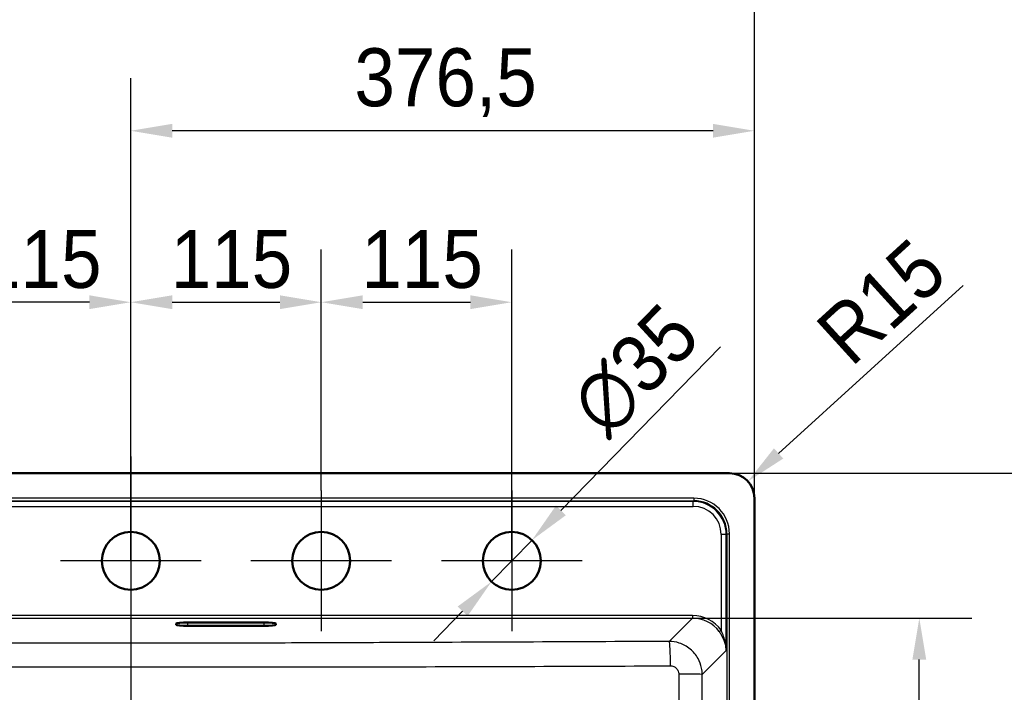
# Model space of a CAD drawing. Header units: millimetres. Extents: x 100 to 2000, y 93 to 2870.
# Tile 4 of 6: x 713 to 1307, y 1849 to 2255. Entities that reach past the tile are written whole.
import ezdxf

# ---------------------------------------------------------------- set-up
doc = ezdxf.new("R2010")
doc.units = ezdxf.units.MM
doc.header["$LTSCALE"] = 10
for name, color, linetype, lineweight in [('Center Mark(ISO)', 7, 'Continuous', 25), ('Centerline(ISO)', 7, 'Continuous', 25), ('Dimensions(ISO)', 7, 'Continuous', 25), ('Sketch Geometry(ISO)', 7, 'Continuous', 50), ('Visible Edges(ISO)', 7, 'Continuous', 50), ('Visible Tangent Edges(ISO)', 7, 'Continuous', 25)]:
    doc.layers.add(name, color=color, linetype=linetype, lineweight=lineweight)
doc.styles.add('Text_3.5mm', font='arial.ttf', dxfattribs={"width": 0.9})
doc.dimstyles.new('KS-STANDARD', dxfattribs={"dimscale": 10, "dimtxt": 3.5, "dimasz": 2.5, "dimexe": 3.175, "dimexo": 0, "dimgap": 0.8, "dimtad": 1, "dimdec": 1, "dimrnd": 1e-08, "dimtxsty": 'Text_3.5mm', "dimcen": 0.09, "dimdle": 10, "dimclrd": 7, "dimclre": 7, "dimclrt": 7, "dimadec": 0, "dimazin": 2, "dimtfac": 0.714286, "dimtdec": 4, "dimtmove": 0, "dimatfit": 3, "dimfxl": 1, "dimtolj": 1, "dimlwd": 25, "dimlwe": 25, "dimarcsym": 0})

# ---------------------------------------------------------------- blocks, each defined once
blk = doc.blocks.new('*D6')
at = {"layer": 'Defpoints', "color": 0, "linetype": 'Continuous'}
for p in [(403.5, 2309.91), (403.5, 1493.44), (1156.5, 1493.44)]:
    blk.add_point(p, dxfattribs=at)
at = {"layer": 'Dimensions(ISO)', "color": 7, "linetype": 'Continuous', "lineweight": 25}
for p, q in [((403.5, 1493.44), (403.5, 2341.66)), ((1156.5, 1493.44), (1156.5, 2341.66)), ((1131.5, 2309.91), (428.5, 2309.91))]:
    blk.add_line(p, q, dxfattribs=at)
at = {"layer": 'Dimensions(ISO)', "color": 7, "linetype": 'Continuous'}
for points in [[(428.5, 2314.07), (428.5, 2305.74), (403.5, 2309.91)], [(1131.5, 2314.07), (1131.5, 2305.74), (1156.5, 2309.91)]]:
    blk.add_solid(points, dxfattribs=at)
at = {"layer": 'Dimensions(ISO)', "color": 7, "linetype": 'Continuous', "lineweight": 25, "insert": (714.49, 2337.95), "char_height": 35, "attachment_point": 4, "style": 'Text_3.5mm'}
blk.add_mtext('\\A1;753{\\H25.000001;±0,5}', dxfattribs=at)
blk = doc.blocks.new('*D7')
at = {"layer": 'Defpoints', "color": 0, "linetype": 'Continuous'}
for p in [(1141.5, 1981.44), (1375.01, 1981.44), (1141.5, 1478.44)]:
    blk.add_point(p, dxfattribs=at)
at = {"layer": 'Dimensions(ISO)', "color": 7, "linetype": 'Continuous', "lineweight": 25}
for p, q in [((1141.5, 1981.44), (1406.76, 1981.44)), ((1375.01, 1503.44), (1375.01, 1956.44)), ((1141.5, 1478.44), (1406.76, 1478.44))]:
    blk.add_line(p, q, dxfattribs=at)
at = {"layer": 'Dimensions(ISO)', "color": 7, "linetype": 'Continuous'}
for points in [[(1370.85, 1956.44), (1379.18, 1956.44), (1375.01, 1981.44)], [(1370.85, 1503.44), (1379.18, 1503.44), (1375.01, 1478.44)]]:
    blk.add_solid(points, dxfattribs=at)
at = {"layer": 'Dimensions(ISO)', "color": 7, "linetype": 'Continuous', "lineweight": 25, "insert": (1346.97, 1664.3), "char_height": 35, "attachment_point": 4, "rotation": 90, "style": 'Text_3.5mm'}
blk.add_mtext('\\A1;503{\\H25.000001;±0,5}', dxfattribs=at)
blk = doc.blocks.new('*D8')
at = {"layer": 'Defpoints', "color": 0, "linetype": 'Continuous'}
for p in [(1119.12, 1893.98), (1256.02, 1893.98), (1119.96, 1493.57)]:
    blk.add_point(p, dxfattribs=at)
at = {"layer": 'Dimensions(ISO)', "color": 7, "linetype": 'Continuous', "lineweight": 25}
for p, q in [((1119.12, 1893.98), (1287.77, 1893.98)), ((1256.02, 1518.57), (1256.02, 1868.98)), ((1119.96, 1493.57), (1287.77, 1493.57))]:
    blk.add_line(p, q, dxfattribs=at)
at = {"layer": 'Dimensions(ISO)', "color": 7, "linetype": 'Continuous'}
for points in [[(1251.85, 1868.98), (1260.18, 1868.98), (1256.02, 1893.98)], [(1251.85, 1518.57), (1260.18, 1518.57), (1256.02, 1493.57)]]:
    blk.add_solid(points, dxfattribs=at)
at = {"layer": 'Dimensions(ISO)', "color": 7, "linetype": 'Continuous', "lineweight": 25, "insert": (1230.15, 1650.8), "char_height": 35, "attachment_point": 4, "rotation": 90, "style": 'Text_3.5mm'}
blk.add_mtext('\\A1;\\fArial Narrow|b0|i0;{\\H26.6000;~}\\fArial|b0|i0;400', dxfattribs=at)
blk = doc.blocks.new('*D10')
at = {"layer": 'Defpoints', "color": 0, "linetype": 'Continuous'}
for p in [(440.89, 1874.06), (1117.1, 1511), (1119.46, 1515.48)]:
    blk.add_point(p, dxfattribs=at)
at = {"layer": 'Dimensions(ISO)', "color": 7, "linetype": 'Continuous', "lineweight": 25}
for p, q in [((440.89, 1874.06), (423.69, 1841.51)), ((460.63, 1857.9), (1094.99, 1522.68)), ((1119.46, 1515.48), (1102.26, 1482.93))]:
    blk.add_line(p, q, dxfattribs=at)
at = {"layer": 'Dimensions(ISO)', "color": 7, "linetype": 'Continuous'}
for points in [[(462.57, 1861.59), (458.68, 1854.22), (438.52, 1869.58)], [(1096.94, 1526.37), (1093.05, 1519), (1117.1, 1511)]]:
    blk.add_solid(points, dxfattribs=at)
at = {"layer": 'Dimensions(ISO)', "color": 7, "linetype": 'Continuous', "lineweight": 25, "insert": (837.88, 1687.81), "char_height": 35, "attachment_point": 4, "rotation": 332.14646, "style": 'Text_3.5mm'}
blk.add_mtext('\\A1;\\fArial Narrow|b0|i0;{\\H26.6000;~}\\fArial|b0|i0;767', dxfattribs=at)
blk = doc.blocks.new('*D13')
at = {"layer": 'Defpoints', "color": 0, "linetype": 'Continuous'}
for p in [(780, 2188.08), (1156.5, 1966.44), (780, 1928.52)]:
    blk.add_point(p, dxfattribs=at)
at = {"layer": 'Dimensions(ISO)', "color": 7, "linetype": 'Continuous', "lineweight": 25}
for p, q in [((780, 1928.52), (780, 2219.83)), ((1156.5, 1966.44), (1156.5, 2219.83)), ((1131.5, 2188.08), (805, 2188.08))]:
    blk.add_line(p, q, dxfattribs=at)
at = {"layer": 'Dimensions(ISO)', "color": 7, "linetype": 'Continuous'}
for points in [[(805, 2192.24), (805, 2183.91), (780, 2188.08)], [(1131.5, 2192.24), (1131.5, 2183.91), (1156.5, 2188.08)]]:
    blk.add_solid(points, dxfattribs=at)
at = {"layer": 'Dimensions(ISO)', "color": 7, "linetype": 'Continuous', "lineweight": 25, "insert": (915, 2217.11), "char_height": 35, "attachment_point": 4, "style": 'Text_3.5mm'}
blk.add_mtext('\\A1;376,5', dxfattribs=at)
blk = doc.blocks.new('*D14')
at = {"layer": 'Defpoints', "color": 0, "linetype": 'Continuous'}
for p in [(1010, 2084.62), (895, 1971.02), (1010, 1928.52)]:
    blk.add_point(p, dxfattribs=at)
at = {"layer": 'Dimensions(ISO)', "color": 7, "linetype": 'Continuous', "lineweight": 25}
for p, q in [((895, 1971.02), (895, 2116.37)), ((1010, 1928.52), (1010, 2116.37)), ((920, 2084.62), (985, 2084.62))]:
    blk.add_line(p, q, dxfattribs=at)
at = {"layer": 'Dimensions(ISO)', "color": 7, "linetype": 'Continuous'}
for points in [[(920, 2088.79), (920, 2080.45), (895, 2084.62)], [(985, 2088.79), (985, 2080.45), (1010, 2084.62)]]:
    blk.add_solid(points, dxfattribs=at)
at = {"layer": 'Dimensions(ISO)', "color": 7, "linetype": 'Continuous', "lineweight": 25, "insert": (919.17, 2110.49), "char_height": 35, "attachment_point": 4, "style": 'Text_3.5mm'}
blk.add_mtext('\\A1;115', dxfattribs=at)
blk = doc.blocks.new('*D15')
at = {"layer": 'Defpoints', "color": 0, "linetype": 'Continuous'}
for p in [(665, 2084.62), (665, 1928.52), (780, 1928.52)]:
    blk.add_point(p, dxfattribs=at)
at = {"layer": 'Dimensions(ISO)', "color": 7, "linetype": 'Continuous', "lineweight": 25}
for p, q in [((665, 1928.52), (665, 2116.37)), ((780, 1928.52), (780, 2116.37)), ((755, 2084.62), (690, 2084.62))]:
    blk.add_line(p, q, dxfattribs=at)
at = {"layer": 'Dimensions(ISO)', "color": 7, "linetype": 'Continuous'}
for points in [[(690, 2088.79), (690, 2080.45), (665, 2084.62)], [(755, 2088.79), (755, 2080.45), (780, 2084.62)]]:
    blk.add_solid(points, dxfattribs=at)
at = {"layer": 'Dimensions(ISO)', "color": 7, "linetype": 'Continuous', "lineweight": 25, "insert": (688.97, 2110.49), "char_height": 35, "attachment_point": 4, "style": 'Text_3.5mm'}
blk.add_mtext('\\A1;115', dxfattribs=at)
blk = doc.blocks.new('*D17')
at = {"layer": 'Defpoints', "color": 0, "linetype": 'Continuous'}
for p in [(1022.22, 1941.06), (997.79, 1915.99)]:
    blk.add_point(p, dxfattribs=at)
at = {"layer": 'Dimensions(ISO)', "color": 7, "linetype": 'Continuous', "lineweight": 25}
for p, q in [((1039.67, 1958.96), (1136, 2057.77)), ((997.79, 1915.99), (1022.22, 1941.06)), ((980.33, 1898.09), (962.88, 1880.19))]:
    blk.add_line(p, q, dxfattribs=at)
at = {"layer": 'Dimensions(ISO)', "color": 7, "linetype": 'Continuous'}
for points in [[(1036.69, 1961.87), (1042.65, 1956.05), (1022.22, 1941.06)], [(977.35, 1901), (983.32, 1895.18), (997.79, 1915.99)]]:
    blk.add_solid(points, dxfattribs=at)
at = {"layer": 'Dimensions(ISO)', "color": 7, "linetype": 'Continuous', "lineweight": 25, "insert": (1055.6, 2013.77), "char_height": 35, "attachment_point": 4, "rotation": 45.72917, "style": 'Text_3.5mm'}
blk.add_mtext('\\A1;∅35', dxfattribs=at)
blk = doc.blocks.new('*D18')
at = {"layer": 'Defpoints', "color": 0, "linetype": 'Continuous'}
for p in [(895, 2084.62), (780, 1971.02), (895, 1971.02)]:
    blk.add_point(p, dxfattribs=at)
at = {"layer": 'Dimensions(ISO)', "color": 7, "linetype": 'Continuous', "lineweight": 25}
for p, q in [((780, 1971.02), (780, 2116.37)), ((895, 1971.02), (895, 2116.37)), ((805, 2084.62), (870, 2084.62))]:
    blk.add_line(p, q, dxfattribs=at)
at = {"layer": 'Dimensions(ISO)', "color": 7, "linetype": 'Continuous'}
for points in [[(805, 2088.79), (805, 2080.45), (780, 2084.62)], [(870, 2088.79), (870, 2080.45), (895, 2084.62)]]:
    blk.add_solid(points, dxfattribs=at)
at = {"layer": 'Dimensions(ISO)', "color": 7, "linetype": 'Continuous', "lineweight": 25, "insert": (804.07, 2110.49), "char_height": 35, "attachment_point": 4, "style": 'Text_3.5mm'}
blk.add_mtext('\\A1;115', dxfattribs=at)
blk = doc.blocks.new('*D19')
at = {"layer": 'Defpoints', "color": 0, "linetype": 'Continuous'}
for p in [(1152.59, 1976.54), (1141.5, 1966.44)]:
    blk.add_point(p, dxfattribs=at)
at = {"layer": 'Dimensions(ISO)', "color": 7, "linetype": 'Continuous', "lineweight": 25}
blk.add_line((1282.51, 2094.79), (1171.08, 1993.37), dxfattribs=at)
at = {"layer": 'Dimensions(ISO)', "color": 7, "linetype": 'Continuous'}
blk.add_solid([(1168.28, 1996.45), (1173.89, 1990.28), (1152.59, 1976.54)], dxfattribs=at)
at = {"layer": 'Dimensions(ISO)', "color": 7, "linetype": 'Continuous', "lineweight": 25, "insert": (1203.34, 2057.71), "char_height": 35, "attachment_point": 4, "rotation": 42.30692, "style": 'Text_3.5mm'}
blk.add_mtext('\\A1;R15', dxfattribs=at)

msp = doc.modelspace()

# ---------------------------------------------------------------- linework, layer by layer
at = {"layer": 'Center Mark(ISO)', "linetype": 'Continuous'}
for p, q in [((780.002, 1971.025), (780.002, 1886.025)), ((895.002, 1971.025), (895.002, 1886.025)), ((1010.002, 1971.025), (1010.002, 1886.025)), ((822.502, 1928.525), (737.502, 1928.525)), ((937.502, 1928.525), (852.502, 1928.525)), ((1052.502, 1928.525), (967.502, 1928.525))]:
    msp.add_line(p, q, dxfattribs=at)
at = {"layer": 'Centerline(ISO)', "linetype": 'Continuous'}
msp.add_line((780.002, 1991.442), (780.002, 1468.442), dxfattribs=at)
at = {"layer": 'Sketch Geometry(ISO)', "linetype": 'Continuous'}
for centre in [(780.002, 1928.525), (895.002, 1928.525), (1010.002, 1928.525)]:
    msp.add_circle(centre, 17.5, dxfattribs=at)
at = {"layer": 'Visible Edges(ISO)'}
for p, q in [((1141.502, 1981.442), (418.502, 1981.442)), ((1156.502, 1493.442), (1156.502, 1966.442)), ((807.502, 1889.887), (807.502, 1890.759)), ((814.502, 1891.369), (860.502, 1891.369)), ((867.502, 1890.759), (867.502, 1889.887)), ((860.502, 1889.277), (814.502, 1889.277))]:
    msp.add_line(p, q, dxfattribs=at)
msp.add_arc((1141.502, 1966.442), 15, 0, 90, dxfattribs=at)
for centre, major_axis, start_param, end_param in [((814.502, 1890.759), (-7, 0), 4.712389, 6.2831853), ((860.502, 1890.759), (7, 0), 0, 1.5707963), ((814.502, 1889.887), (-7, 0), 0, 1.5707963), ((860.502, 1889.887), (7, 0), 4.712389, 6.2831853)]:
    msp.add_ellipse(centre, major_axis=major_axis, ratio=0.0871557, start_param=start_param, end_param=end_param, dxfattribs=at)
at = {"layer": 'Visible Tangent Edges(ISO)'}
for p, q in [((1119.958, 1966.317), (440.045, 1966.317)), ((440.045, 1964.822), (1119.958, 1964.822)), ((1119.527, 1964.392), (440.476, 1964.392)), ((1119.958, 1964.822), (1119.527, 1964.392)), ((1119.527, 1961.429), (1119.527, 1964.392)), ((1119.958, 1966.317), (1119.958, 1964.822)), ((440.476, 1961.429), (1119.527, 1961.429)), ((1136.45, 1944.481), (1136.406, 1886.695)), ((1139.385, 1874.401), (1139.438, 1944.455)), ((1139.438, 1944.455), (1139.882, 1944.899)), ((1139.882, 1944.899), (1141.376, 1944.899)), ((1139.882, 1944.899), (1139.882, 1514.986)), ((1141.376, 1514.986), (1141.376, 1944.899)), ((1119.118, 1895.463), (440.886, 1895.463)), ((440.886, 1893.982), (1119.118, 1893.982)), ((814.502, 1889.277), (814.502, 1891.369)), ((860.502, 1889.277), (860.502, 1891.369)), ((1119.118, 1893.982), (1105.054, 1879.918)), ((1119.118, 1895.463), (1119.118, 1893.982)), ((1124.994, 1860.011), (1139.385, 1874.401))]:
    msp.add_line(p, q, dxfattribs=at)
for centre, major_axis, ratio, start_param, end_param in [((1119.385, 1944.325), (13.442, 14.971), 0.9940003, 5.4475169, 7.0107171), ((1119.794, 1944.735), (15.319, 15.319), 0.9924325, 5.5015852, 7.0647854), ((1119.794, 1944.735), (14.266, 14.266), 0.9913115, 5.5015852, 7.0647854), ((1119.385, 1944.351), (11.562, 12.657), 0.9916405, 5.4560123, 7.0192124), ((1136.45, 1944.455), (3, -0.002), 0.0087265, 0.0872698, 1.570803), ((1118.937, 1873.865), (14.622, 16.008), 0.9916405, 6.0844637, 7.0192124), ((1118.937, 1873.878), (13.658, 14.872), 0.9904642, 6.0871213, 7.02187), ((1136.406, 1886.708), (-1.212, -0.884), 0.0070501, 0.121657, 1.5656534), ((1105.054, 1864.975), (-0.067, 15), 0.050642, 4.7256139, 6.1958064), ((1110.051, 1860.011), (15, -0.017), 0.0126144, 0.0872734, 1.5199774)]:
    msp.add_ellipse(centre, major_axis=major_axis, ratio=ratio, start_param=start_param, end_param=end_param, dxfattribs=at)
for points, knots in [([(1135.203, 1885.829), (1135.649, 1885.217), (1136.069, 1884.583), (1137.07, 1882.899), (1137.59, 1881.837), (1138.334, 1879.947), (1138.6, 1879.121), (1139.136, 1877.005), (1139.329, 1875.7), (1139.385, 1874.401)], [0, 0, 0, 0, 0.2441518, 0.2441518, 0.6347946, 0.6347946, 0.9315981, 0.9315981, 1.3947667, 1.3947667, 1.3947667, 1.3947667]), ([(1139.385, 1874.401), (1139.347, 1875.799), (1139.212, 1877.204), (1138.832, 1879.48), (1138.643, 1880.369), (1138.112, 1882.403), (1137.741, 1883.544), (1137.026, 1885.355), (1136.725, 1886.037), (1136.406, 1886.695)], [-1.3947667, -1.3947667, -1.3947667, -1.3947667, -0.9315981, -0.9315981, -0.6347946, -0.6347946, -0.2441518, -0.2441518, 0, 0, 0, 0]), ([(1105.054, 1879.918), (1075.924, 1879.789), (1046.793, 1879.661), (988.529, 1879.409), (959.396, 1879.285), (909.948, 1879.088), (889.636, 1879.01), (854.045, 1878.892), (838.769, 1878.847), (808.995, 1878.785), (794.499, 1878.767), (768.015, 1878.767), (756.029, 1878.779), (732.061, 1878.822), (720.079, 1878.852), (685.835, 1878.954), (663.577, 1879.036), (621.864, 1879.199), (602.408, 1879.28), (555.424, 1879.478), (527.898, 1879.597), (485.232, 1879.784), (470.09, 1879.851), (454.95, 1879.918)], [-65.0694463, -65.0694463, -65.0694463, -65.0694463, -56.3191199, -56.3191199, -47.5687935, -47.5687935, -41.4692359, -41.4692359, -36.8838381, -36.8838381, -32.5347232, -32.5347232, -28.9387871, -28.9387871, -25.342851, -25.342851, -18.6595657, -18.6595657, -12.8162088, -12.8162088, -4.5481434, -4.5481434, 0, 0, 0, 0]), ([(1124.994, 1860.011), (1124.987, 1861.298), (1124.855, 1862.587), (1124.191, 1865.877), (1123.465, 1867.842), (1121.244, 1871.818), (1119.625, 1873.758), (1115.751, 1876.953), (1113.484, 1878.19), (1109.128, 1879.587), (1107.089, 1879.909), (1105.054, 1879.918)], [0, 0, 0, 0, 0.0971798, 0.0971798, 0.25266748, 0.25266748, 0.43889932, 0.43889932, 0.62959018, 0.62959018, 0.78381701, 0.78381701, 0.78381701, 0.78381701]), ([(454.191, 1865.177), (469.334, 1865.118), (484.478, 1865.061), (527.154, 1864.906), (554.689, 1864.812), (601.699, 1864.676), (621.17, 1864.627), (662.939, 1864.553), (685.238, 1864.535), (719.623, 1864.551), (731.67, 1864.566), (755.81, 1864.596), (767.905, 1864.609), (794.632, 1864.609), (809.258, 1864.589), (839.224, 1864.553), (854.566, 1864.54), (890.264, 1864.546), (910.608, 1864.573), (960.11, 1864.675), (989.257, 1864.762), (1047.542, 1864.956), (1076.678, 1865.064), (1105.812, 1865.177)], [0, 0, 0, 0, 4.5481434, 4.5481434, 12.8162088, 12.8162088, 18.6595657, 18.6595657, 25.342851, 25.342851, 28.9387871, 28.9387871, 32.5347232, 32.5347232, 36.8838381, 36.8838381, 41.4692359, 41.4692359, 47.5687935, 47.5687935, 56.3191199, 56.3191199, 65.0694463, 65.0694463, 65.0694463, 65.0694463]), ([(1105.812, 1865.177), (1106.326, 1865.179), (1106.84, 1865.102), (1107.937, 1864.759), (1108.507, 1864.452), (1109.48, 1863.654), (1109.885, 1863.169), (1110.439, 1862.171), (1110.62, 1861.677), (1110.782, 1860.848), (1110.814, 1860.524), (1110.813, 1860.199)], [-0.78381701, -0.78381701, -0.78381701, -0.78381701, -0.62959018, -0.62959018, -0.43889932, -0.43889932, -0.25266748, -0.25266748, -0.0971798, -0.0971798, 0, 0, 0, 0]), ([(1110.813, 1860.199), (1110.798, 1832.225), (1110.79, 1804.243), (1110.791, 1749.024), (1110.799, 1721.787), (1110.847, 1639.356), (1110.914, 1584.19), (1111.016, 1529.063)], [0, 0, 0, 0, 8.3746858, 8.3746858, 16.52637, 16.52637, 33.05274, 33.05274, 33.05274, 33.05274]), ([(1125.332, 1529.535), (1125.18, 1584.596), (1125.059, 1639.669), (1124.966, 1721.922), (1124.949, 1749.094), (1124.948, 1804.182), (1124.963, 1832.097), (1124.994, 1860.011)], [-33.05274, -33.05274, -33.05274, -33.05274, -16.52637, -16.52637, -8.3746858, -8.3746858, 0, 0, 0, 0])]:
    msp.add_open_spline(points, degree=3, knots=knots, dxfattribs=at)

# ---------------------------------------------------------------- dimensions: what is measured, and where the dimension line sits
at = {"layer": 'Dimensions(ISO)', "color": 7, "linetype": 'Continuous', "lineweight": 25}
for base, p1, p2, angle, override, picture, middle in [((403.502, 2309.906), (1156.502, 1493.442), (403.502, 1493.442), 180, {"dimgap": 0.8, "dimdec": 1, "dimtol": 1, "dimlim": 0, "dimtp": 0.5, "dimtm": 0.5, "dimtdec": 4, "dimtofl": 0, "dimatfit": 1}, '*D6', (780.002, 2309.906)), ((780.002, 2188.077), (1156.502, 1966.442), (780.002, 1928.525), 180, {"dimgap": 0.8, "dimdec": 1, "dimtol": 0, "dimlim": 0, "dimtp": 0, "dimtm": 0, "dimtdec": 4, "dimtofl": 0, "dimatfit": 1}, '*D13', (968.252, 2188.077)), ((665.002, 2084.62), (780.002, 1928.525), (665.002, 1928.525), 180, {"dimgap": 0.8, "dimdec": 1, "dimtol": 0, "dimlim": 0, "dimtp": 0, "dimtm": 0, "dimtdec": 4, "dimtofl": 0, "dimatfit": 1}, '*D15', (722.402, 2084.62)), ((895.002, 2084.62), (780.002, 1971.025), (895.002, 1971.025), 180, {"dimgap": 0.8, "dimdec": 1, "dimtol": 0, "dimlim": 0, "dimtp": 0, "dimtm": 0, "dimtdec": 4, "dimtofl": 0, "dimatfit": 1}, '*D18', (837.502, 2084.62)), ((1010.002, 2084.62), (895.002, 1971.025), (1010.002, 1928.525), 180, {"dimgap": 0.8, "dimdec": 1, "dimtol": 0, "dimlim": 0, "dimtp": 0, "dimtm": 0, "dimtdec": 4, "dimtofl": 0, "dimatfit": 1}, '*D14', (952.602, 2084.62)), ((1375.014, 1981.442), (1141.502, 1478.442), (1141.502, 1981.442), 90, {"dimgap": 0.8, "dimdec": 1, "dimtol": 1, "dimlim": 0, "dimtp": 0.5, "dimtm": 0.5, "dimtdec": 4, "dimtofl": 0, "dimatfit": 1}, '*D7', (1375.014, 1729.942))]:
    dim = msp.add_linear_dim(base=base, p1=p1, p2=p2, angle=angle, dimstyle='KS-STANDARD', override=override, dxfattribs=at)
    dim.commit()
    dim.dimension.update_dxf_attribs({"geometry": picture, "text_midpoint": middle, "dimtype": 160})
dim = msp.add_radius_dim(center=(1141.502, 1966.442), mpoint=(1152.595, 1976.539), dimstyle='KS-STANDARD', override={"dimgap": 0.8, "dimdec": 1, "dimlfac": 1, "dimcen": 0, "dimtol": 0, "dimlim": 0, "dimtp": 0, "dimtm": 0, "dimtdec": 4, "dimtofl": 0}, dxfattribs=at)
dim.commit()
dim.dimension.update_dxf_attribs({"geometry": '*D19', "text_midpoint": (1248.678, 2063.989), "dimtype": 164})
dim = msp.add_diameter_dim_2p(p1=(997.786, 1915.994), p2=(1022.218, 1941.056), dimstyle='KS-STANDARD', override={"dimgap": 0.8, "dimdec": 1, "dimlfac": 1, "dimtol": 0, "dimlim": 0, "dimtp": 0, "dimtm": 0, "dimtdec": 4, "dimatfit": 2}, dxfattribs=at)
dim.commit()
dim.dimension.update_dxf_attribs({"geometry": '*D17', "text_midpoint": (1102.623, 2023.534), "dimtype": 163})
for base, p1, p2, angle, override, picture, middle in [((1256.017, 1893.982), (1119.958, 1493.568), (1119.118, 1893.982), 90, {"dimgap": 0.8, "dimdec": 0, "dimtol": 0, "dimlim": 0, "dimtp": 0, "dimtm": 0, "dimtdec": 0, "dimtofl": 0, "dimatfit": 1}, '*D8', (1256.017, 1693.875)), ((1117.096, 1511.002), (440.889, 1874.062), (1119.463, 1515.48), 152.146458, {"dimgap": 0.8, "dimdec": 0, "dimtol": 0, "dimlim": 0, "dimtp": 0, "dimtm": 0, "dimtdec": 4, "dimtofl": 0, "dimatfit": 1}, '*D10', (863.929, 1644.785))]:
    dim = msp.add_linear_dim(base=base, p1=p1, p2=p2, angle=angle, text='\\fArial Narrow|b0|i0;{\\H26.6000;~}\\fArial|b0|i0;<>', dimstyle='KS-STANDARD', override=override, dxfattribs=at)
    dim.commit()
    dim.dimension.update_dxf_attribs({"geometry": picture, "text_midpoint": middle, "dimtype": 160})

doc.saveas('drawing.dxf')
